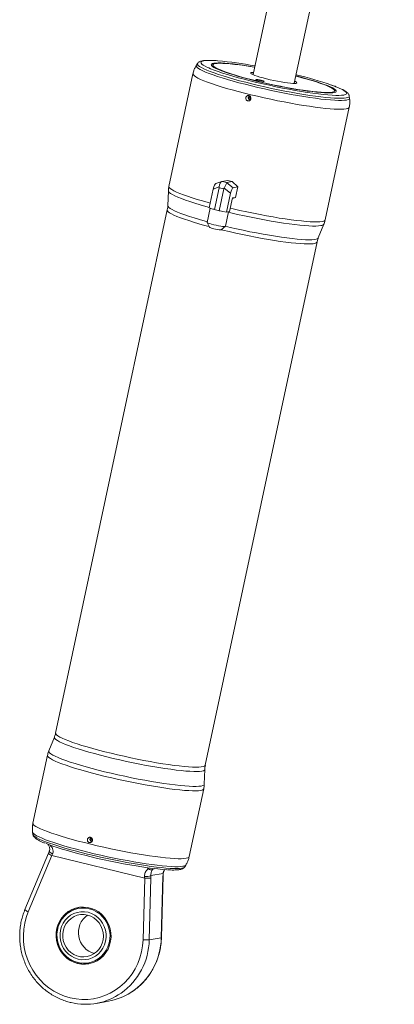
# Model space of a CAD drawing. Header units: millimetres. Extents: x 50 to 4179, y 50 to 2920.
# Tile 10 of 16: x 3181 to 3404, y 726 to 1310. Entities that reach past the tile are written whole.
import ezdxf

# ---------------------------------------------------------------- set-up
doc = ezdxf.new("R2010")
doc.units = ezdxf.units.MM
doc.header["$LTSCALE"] = 5
doc.linetypes.add('SLD-Solido', pattern=[0])

msp = doc.modelspace()

# ---------------------------------------------------------------- linework, layer by layer
at = {"color": 7, "linetype": 'SLD-Solido', "lineweight": 15}
for p, q in [((3379.131, 1556.226), (3319.582, 1277.676)), ((3344.029, 1272.45), (3403.578, 1550.999)), ((3286.595, 1284.206), (3285.92, 1283.134)), ((3296.058, 1283.767), (3295.469, 1283.391)), ((3283.891, 1278.145), (3269.595, 1211.276)), ((3319.169, 1277.822), (3319.146, 1277.786)), ((3319.582, 1277.676), (3319.593, 1277.574)), ((3343.977, 1272.361), (3344.029, 1272.45)), ((3344.471, 1272.372), (3344.465, 1272.414)), ((3317.703, 1264.927), (3316.954, 1264.087)), ((3317.64, 1264.21), (3316.954, 1264.087)), ((3316.954, 1264.087), (3317.288, 1262.983)), ((3317.975, 1263.105), (3317.288, 1262.983)), ((3317.288, 1262.983), (3318.113, 1262.781)), ((3317.989, 1264.6), (3317.64, 1264.21)), ((3317.64, 1264.21), (3317.975, 1263.105)), ((3317.975, 1263.105), (3318.251, 1263.038)), ((3368.37, 1267.806), (3367.987, 1268.39)), ((3376.797, 1264.952), (3376.802, 1264.921)), ((3376.979, 1263.667), (3376.802, 1264.921)), ((3362.496, 1191.415), (3376.792, 1258.285)), ((3299.547, 1210.917), (3295.968, 1209.71)), ((3299.49, 1210.455), (3296.72, 1197.494)), ((3300.994, 1214.134), (3297.448, 1212.939)), ((3302.257, 1209.778), (3299.49, 1210.455)), ((3301.26, 1214.198), (3304.511, 1214.777)), ((3301.26, 1214.198), (3304.027, 1213.522)), ((3306.295, 1207.186), (3302.409, 1210.217)), ((3303.941, 1213.459), (3307.827, 1210.428)), ((3304.027, 1213.522), (3307.278, 1214.101)), ((3307.278, 1214.101), (3304.511, 1214.777)), ((3307.278, 1214.101), (3310.575, 1210.917)), ((3307.827, 1210.428), (3310.575, 1210.917)), ((3309.255, 1204.743), (3310.575, 1210.917)), ((3269.265, 1208.597), (3268.955, 1199.764)), ((3295.968, 1209.71), (3293.578, 1198.531)), ((3302.257, 1209.778), (3299.487, 1196.817)), ((3306.295, 1207.186), (3303.905, 1196.007)), ((3307.38, 1204.41), (3305.65, 1196.317)), ((3309.255, 1204.743), (3307.322, 1204.138)), ((3307.38, 1204.41), (3309.255, 1204.743)), ((3294.13, 1198.349), (3292.327, 1189.916)), ((3293.578, 1198.531), (3295.191, 1197.999)), ((3268.649, 1197.28), (3202.244, 886.664)), ((3295.191, 1197.999), (3296.257, 1197.646)), ((3296.257, 1197.646), (3296.72, 1197.494)), ((3296.72, 1197.494), (3297.363, 1197.336)), ((3297.363, 1197.336), (3298.843, 1196.974)), ((3298.843, 1196.974), (3299.487, 1196.817)), ((3300.138, 1196.698), (3299.487, 1196.817)), ((3301.637, 1196.423), (3300.138, 1196.698)), ((3303.905, 1196.007), (3301.637, 1196.423)), ((3303.194, 1187.592), (3305.036, 1196.208)), ((3303.905, 1196.007), (3304.561, 1196.124)), ((3304.561, 1196.124), (3304.994, 1196.201)), ((3304.994, 1196.201), (3305.65, 1196.317)), ((3292.335, 1189.863), (3293.698, 1186.966)), ((3300.737, 1185.461), (3303.165, 1187.548)), ((3358.373, 1180.648), (3361.703, 1188.835)), ((3291.233, 867.64), (3357.638, 1178.256)), ((3201.508, 884.272), (3198.179, 876.085)), ((3197.386, 873.505), (3188.772, 833.215)), ((3290.617, 856.324), (3290.927, 865.156)), ((3281.673, 813.354), (3290.286, 853.645)), ((3188.585, 827.833), (3188.762, 826.578)), ((3188.762, 826.578), (3188.767, 826.552)), ((3223.564, 824.575), (3222.814, 823.736)), ((3223.849, 824.248), (3223.501, 823.858)), ((3223.501, 823.858), (3222.814, 823.736)), ((3222.814, 823.736), (3223.148, 822.631)), ((3223.835, 822.753), (3223.148, 822.631)), ((3223.148, 822.631), (3223.973, 822.429)), ((3223.501, 823.858), (3223.835, 822.753)), ((3223.835, 822.753), (3224.111, 822.686)), ((3198.004, 815.351), (3184.03, 781.91)), ((3199.947, 814.048), (3185.973, 780.607)), ((3255.204, 800.54), (3199.947, 814.048)), ((3256.955, 806.775), (3257.662, 806.166)), ((3278.969, 807.294), (3279.644, 808.366)), ((3266.124, 803.354), (3258.925, 802.072)), ((3265.052, 765.219), (3266.055, 801.831)), ((3265.168, 765.264), (3266.17, 801.876)), ((3254.201, 763.928), (3255.204, 800.54)), ((3258.911, 800.56), (3257.909, 763.947)), ((3265.052, 765.219), (3257.909, 763.947)), ((3226.475, 726.26), (3233.618, 727.532))]:
    msp.add_line(p, q, dxfattribs=at)
at = {"color": 8, "linetype": 'SLD-Solido', "lineweight": 15, "flags": 128}
for points in [[(3285.922, 1283.136), (3285.841, 1282.941), (3285.924, 1282.471), (3286.352, 1281.931), (3287.124, 1281.323), (3288.232, 1280.654), (3289.669, 1279.929), (3291.424, 1279.152), (3293.483, 1278.33), (3295.83, 1277.469), (3298.449, 1276.575), (3301.318, 1275.656), (3304.416, 1274.718), (3307.72, 1273.768), (3311.204, 1272.814), (3314.842, 1271.864), (3318.605, 1270.923), (3322.467, 1270), (3326.396, 1269.101), (3330.363, 1268.233), (3334.339, 1267.403), (3338.292, 1266.617), (3342.192, 1265.881), (3346.011, 1265.201), (3349.718, 1264.582), (3353.286, 1264.029), (3356.688, 1263.545), (3359.897, 1263.135), (3362.889, 1262.802), (3365.642, 1262.547), (3368.134, 1262.374), (3370.347, 1262.283), (3372.263, 1262.275), (3373.868, 1262.351), (3375.151, 1262.509), (3376.1, 1262.748), (3376.709, 1263.067), (3376.974, 1263.463), (3376.979, 1263.669)], [(3376.802, 1264.921), (3376.796, 1264.719), (3376.534, 1264.327), (3375.931, 1264.011), (3374.99, 1263.774), (3373.72, 1263.617), (3372.13, 1263.543), (3370.231, 1263.55), (3368.039, 1263.64), (3365.57, 1263.812), (3362.844, 1264.064), (3359.879, 1264.395), (3356.7, 1264.801), (3353.33, 1265.28), (3349.796, 1265.828), (3346.123, 1266.442), (3342.34, 1267.115), (3338.476, 1267.844), (3334.56, 1268.622), (3330.622, 1269.445), (3326.692, 1270.304), (3322.799, 1271.195), (3318.974, 1272.109), (3315.246, 1273.041), (3311.642, 1273.983), (3308.191, 1274.928), (3304.918, 1275.869), (3301.849, 1276.798), (3299.007, 1277.709), (3296.413, 1278.594), (3294.087, 1279.447), (3292.047, 1280.261), (3290.309, 1281.031), (3288.885, 1281.75), (3287.787, 1282.413), (3287.023, 1283.014), (3286.599, 1283.55), (3286.517, 1284.015), (3286.595, 1284.206)], [(3290.361, 1285.809), (3289.437, 1285.574), (3288.856, 1285.259), (3288.622, 1284.866), (3288.737, 1284.4), (3289.199, 1283.862), (3290.005, 1283.259), (3291.149, 1282.595), (3292.621, 1281.874), (3293.277, 1281.581)], [(3374.934, 1257.314), (3373.647, 1257.154), (3372.039, 1257.077), (3370.123, 1257.082), (3367.912, 1257.169), (3365.423, 1257.338), (3362.674, 1257.588), (3359.686, 1257.917), (3356.481, 1258.321), (3353.082, 1258.799), (3349.515, 1259.347), (3345.806, 1259.96), (3341.982, 1260.634), (3338.072, 1261.365), (3334.105, 1262.146), (3330.11, 1262.972), (3326.117, 1263.837), (3322.155, 1264.734), (3318.253, 1265.658), (3314.441, 1266.6), (3310.747, 1267.554), (3307.198, 1268.513), (3303.82, 1269.469), (3300.639, 1270.417), (3297.677, 1271.348), (3294.958, 1272.256), (3292.5, 1273.134), (3290.322, 1273.975), (3288.441, 1274.774), (3286.87, 1275.525), (3285.621, 1276.221), (3284.703, 1276.858), (3284.123, 1277.431), (3283.885, 1277.936), (3283.891, 1278.145)], [(3370.385, 1265.257), (3370.659, 1265.261), (3372.241, 1265.331), (3373.499, 1265.484), (3374.423, 1265.719), (3375.004, 1266.034), (3375.238, 1266.427), (3375.123, 1266.893), (3374.661, 1267.43), (3373.855, 1268.034), (3372.711, 1268.698), (3371.239, 1269.419), (3369.45, 1270.189), (3367.36, 1271.004), (3366.195, 1271.429)], [(3376.792, 1258.285), (3376.788, 1258.269), (3376.51, 1257.873), (3375.891, 1257.554), (3374.934, 1257.314)], [(3269.595, 1211.276), (3269.589, 1211.066), (3269.827, 1210.562), (3270.407, 1209.989), (3271.325, 1209.352), (3272.575, 1208.655), (3274.146, 1207.905), (3276.027, 1207.106), (3278.204, 1206.264), (3280.662, 1205.386), (3283.382, 1204.478), (3286.343, 1203.547), (3289.525, 1202.6), (3292.902, 1201.643), (3294.169, 1201.296)], [(3293.634, 1198.791), (3291.473, 1199.388), (3288.121, 1200.351), (3284.978, 1201.303), (3282.067, 1202.235), (3279.411, 1203.142), (3277.029, 1204.016), (3274.94, 1204.85), (3273.16, 1205.638), (3271.702, 1206.374), (3270.577, 1207.053), (3269.795, 1207.669), (3269.36, 1208.217), (3269.265, 1208.596)], [(3268.955, 1199.764), (3269.062, 1199.369), (3269.51, 1198.826), (3270.304, 1198.217), (3271.438, 1197.546), (3272.902, 1196.818), (3274.685, 1196.039), (3276.774, 1195.216), (3279.151, 1194.353), (3281.799, 1193.459), (3284.696, 1192.541), (3287.82, 1191.605), (3291.146, 1190.658), (3292.411, 1190.31)], [(3293.511, 1187.364), (3290.717, 1188.124), (3287.408, 1189.066), (3284.299, 1189.998), (3281.416, 1190.912), (3278.782, 1191.801), (3276.416, 1192.659), (3274.338, 1193.479), (3272.564, 1194.254), (3271.107, 1194.978), (3269.979, 1195.646), (3269.189, 1196.252), (3268.743, 1196.792), (3268.645, 1197.261), (3268.648, 1197.28)], [(3359.883, 1187.965), (3358.582, 1187.804), (3356.953, 1187.728), (3355.009, 1187.736), (3352.764, 1187.828), (3350.236, 1188.004), (3347.443, 1188.262), (3344.408, 1188.6), (3341.152, 1189.016), (3337.701, 1189.507), (3334.081, 1190.069), (3330.32, 1190.697), (3326.446, 1191.387), (3322.488, 1192.133), (3318.478, 1192.93), (3314.445, 1193.772), (3310.42, 1194.652), (3306.434, 1195.564), (3304.972, 1195.909)], [(3306.07, 1198.283), (3307.859, 1197.865), (3311.821, 1196.967), (3315.814, 1196.103), (3319.809, 1195.276), (3323.776, 1194.495), (3327.686, 1193.765), (3331.51, 1193.09), (3335.219, 1192.477), (3338.786, 1191.93), (3342.185, 1191.452), (3345.391, 1191.047), (3348.379, 1190.719), (3351.128, 1190.469), (3353.617, 1190.3), (3355.827, 1190.212), (3357.744, 1190.207), (3359.351, 1190.285), (3360.638, 1190.444)], [(3303.182, 1187.566), (3305.937, 1186.919), (3309.86, 1186.032), (3313.814, 1185.178), (3317.767, 1184.365), (3321.687, 1183.598), (3325.546, 1182.884), (3329.311, 1182.228), (3332.954, 1181.634), (3336.446, 1181.109), (3339.76, 1180.656), (3342.87, 1180.278), (3345.751, 1179.978), (3348.382, 1179.76), (3350.741, 1179.623), (3352.81, 1179.571), (3354.573, 1179.602), (3356.016, 1179.717), (3357.127, 1179.915), (3357.898, 1180.194), (3358.324, 1180.552), (3358.373, 1180.648)], [(3360.638, 1190.444), (3361.595, 1190.684), (3362.215, 1191.003), (3362.492, 1191.399), (3362.496, 1191.415)], [(3357.638, 1178.256), (3357.56, 1178.069), (3357.137, 1177.712), (3356.369, 1177.435), (3355.263, 1177.238), (3353.828, 1177.123), (3352.074, 1177.092), (3350.015, 1177.145), (3347.668, 1177.28), (3345.05, 1177.498), (3342.183, 1177.796), (3339.089, 1178.172), (3335.791, 1178.623), (3332.316, 1179.146), (3328.692, 1179.736), (3324.945, 1180.389), (3321.106, 1181.1), (3317.205, 1181.863), (3313.272, 1182.672), (3309.338, 1183.521), (3305.434, 1184.403), (3301.59, 1185.312), (3300.79, 1185.506)], [(3289.126, 864.126), (3287.848, 863.969), (3286.244, 863.896), (3284.326, 863.907), (3282.11, 864.001), (3279.612, 864.179), (3276.854, 864.438), (3273.855, 864.777), (3270.64, 865.193), (3267.233, 865.683), (3263.662, 866.243), (3259.955, 866.868), (3256.139, 867.554), (3252.246, 868.296), (3248.305, 869.086), (3244.348, 869.921), (3240.406, 870.791), (3236.508, 871.692), (3232.687, 872.616), (3228.971, 873.556), (3225.39, 874.503), (3221.972, 875.452), (3218.744, 876.394), (3215.73, 877.323), (3212.955, 878.23), (3210.44, 879.109), (3208.205, 879.953), (3206.267, 880.755), (3204.642, 881.509), (3203.342, 882.209), (3202.377, 882.85), (3201.756, 883.426), (3201.482, 883.934), (3201.508, 884.272)], [(3202.244, 886.664), (3202.24, 886.645), (3202.339, 886.176), (3202.785, 885.636), (3203.575, 885.03), (3204.703, 884.362), (3206.159, 883.638), (3207.934, 882.863), (3210.012, 882.043), (3212.377, 881.185), (3215.012, 880.296), (3217.895, 879.382), (3221.003, 878.45), (3224.313, 877.508), (3227.798, 876.564), (3231.432, 875.624), (3235.186, 874.696), (3239.029, 873.787), (3242.934, 872.905), (3246.868, 872.056), (3250.801, 871.247), (3254.702, 870.484), (3258.541, 869.773), (3262.287, 869.12), (3265.912, 868.53), (3269.387, 868.007), (3272.684, 867.556), (3275.779, 867.18), (3278.646, 866.882), (3281.263, 866.664), (3283.611, 866.529), (3285.669, 866.476), (3287.423, 866.507), (3288.859, 866.622), (3289.965, 866.819), (3290.732, 867.096), (3291.156, 867.453), (3291.233, 867.64)], [(3288.429, 852.674), (3287.142, 852.514), (3285.534, 852.437), (3283.618, 852.442), (3281.407, 852.529), (3278.918, 852.698), (3276.169, 852.948), (3273.181, 853.277), (3269.976, 853.681), (3266.577, 854.159), (3263.01, 854.707), (3259.3, 855.32), (3255.477, 855.994), (3251.567, 856.725), (3247.6, 857.506), (3243.605, 858.332), (3239.611, 859.197), (3235.649, 860.094), (3231.748, 861.018), (3227.936, 861.96), (3224.242, 862.914), (3220.693, 863.873), (3217.315, 864.829), (3214.134, 865.777), (3211.172, 866.708), (3208.452, 867.616), (3205.995, 868.494), (3203.817, 869.335), (3201.936, 870.134), (3200.365, 870.885), (3199.116, 871.581), (3198.198, 872.218), (3197.617, 872.791), (3197.379, 873.296), (3197.386, 873.505)], [(3198.179, 876.085), (3198.149, 875.988), (3198.233, 875.511), (3198.668, 874.962), (3199.45, 874.346), (3200.575, 873.668), (3202.033, 872.931), (3203.813, 872.143), (3205.902, 871.309), (3208.284, 870.436), (3210.94, 869.529), (3213.851, 868.596), (3216.994, 867.645), (3220.346, 866.681), (3223.88, 865.714), (3227.571, 864.749), (3231.389, 863.795), (3235.307, 862.858), (3239.293, 861.946), (3243.318, 861.066), (3247.351, 860.224), (3251.361, 859.426), (3255.319, 858.68), (3259.193, 857.99), (3262.954, 857.362), (3266.574, 856.801), (3270.025, 856.31), (3273.281, 855.894), (3276.316, 855.555), (3279.109, 855.297), (3281.637, 855.122), (3283.882, 855.029), (3285.826, 855.021), (3287.455, 855.098), (3288.756, 855.258), (3289.719, 855.501), (3290.337, 855.824), (3290.605, 856.226), (3290.617, 856.324)], [(3290.927, 865.156), (3290.919, 865.08), (3290.668, 864.684), (3290.069, 864.365), (3289.126, 864.126)], [(3290.286, 853.645), (3290.283, 853.629), (3290.005, 853.233), (3289.385, 852.914), (3288.429, 852.674)], [(3188.772, 833.215), (3188.766, 833.005), (3189.004, 832.501), (3189.584, 831.928), (3190.502, 831.291), (3191.752, 830.594), (3193.323, 829.844), (3195.204, 829.045), (3197.381, 828.203), (3199.839, 827.325), (3202.559, 826.417), (3205.52, 825.486), (3208.702, 824.539), (3212.079, 823.582), (3215.628, 822.623), (3219.323, 821.669), (3223.135, 820.727), (3227.036, 819.804), (3230.998, 818.907), (3234.991, 818.042), (3238.986, 817.215), (3242.953, 816.434), (3246.863, 815.704), (3250.687, 815.029), (3254.396, 814.416), (3257.963, 813.869), (3261.362, 813.391), (3264.568, 812.986), (3267.556, 812.658), (3270.305, 812.408), (3272.794, 812.239), (3275.004, 812.151), (3276.921, 812.147), (3278.528, 812.224), (3279.815, 812.383)], [(3277.9, 807.604), (3276.618, 807.446), (3275.012, 807.371), (3273.096, 807.378), (3270.883, 807.469), (3268.391, 807.643), (3265.638, 807.897), (3262.646, 808.231), (3259.437, 808.641), (3256.035, 809.124), (3252.467, 809.678), (3248.76, 810.297), (3244.941, 810.977), (3241.041, 811.713), (3237.088, 812.498), (3233.112, 813.328), (3229.145, 814.196), (3225.216, 815.095), (3221.354, 816.018), (3217.591, 816.959), (3213.953, 817.91), (3210.469, 818.864), (3207.165, 819.813), (3204.067, 820.751), (3201.198, 821.67), (3198.58, 822.564), (3196.232, 823.425), (3194.173, 824.247), (3192.418, 825.024), (3190.981, 825.75), (3189.873, 826.419), (3189.101, 827.026), (3188.673, 827.567), (3188.585, 827.83)], [(3188.767, 826.552), (3188.85, 826.315), (3189.274, 825.779), (3190.038, 825.178), (3191.136, 824.515), (3192.56, 823.796), (3194.298, 823.026), (3196.338, 822.212), (3198.664, 821.359), (3201.257, 820.474), (3204.1, 819.563), (3207.169, 818.634), (3210.442, 817.693), (3213.893, 816.748), (3217.497, 815.806), (3221.225, 814.874), (3225.05, 813.96), (3228.943, 813.069), (3232.873, 812.21), (3236.811, 811.387), (3240.727, 810.609), (3244.591, 809.88), (3248.374, 809.207), (3252.047, 808.593), (3255.581, 808.045), (3258.951, 807.566), (3262.13, 807.16), (3265.094, 806.829), (3267.821, 806.577), (3270.29, 806.406), (3272.482, 806.315), (3274.381, 806.308), (3275.971, 806.382), (3277.241, 806.539)], [(3198.516, 816.635), (3198.506, 816.507), (3198.589, 816.301), (3198.78, 816.066), (3199.072, 815.812), (3199.454, 815.548), (3199.91, 815.285), (3200.422, 815.034)], [(3279.815, 812.383), (3280.772, 812.623), (3281.392, 812.943), (3281.669, 813.338), (3281.673, 813.354)], [(3266.055, 801.831), (3266.16, 801.862), (3266.17, 801.876)], [(3266.124, 803.354), (3266.227, 803.306), (3266.235, 803.288)], [(3265.052, 765.219), (3265.158, 765.25), (3265.168, 765.264)]]:
    msp.add_lwpolyline(points, dxfattribs=at)
at = {"color": 7, "linetype": 'SLD-Solido', "lineweight": 15, "flags": 128}
for points in [[(3293.277, 1281.581), (3294.41, 1281.104), (3296.5, 1280.289), (3298.876, 1279.437), (3301.518, 1278.555), (3304.405, 1277.649), (3307.514, 1276.727), (3310.819, 1275.796), (3314.294, 1274.864), (3317.911, 1273.939), (3321.641, 1273.027), (3325.454, 1272.136), (3329.319, 1271.274), (3333.205, 1270.446), (3337.081, 1269.661), (3340.915, 1268.924), (3344.677, 1268.241), (3348.336, 1267.617), (3351.864, 1267.058), (3355.23, 1266.569), (3358.409, 1266.152), (3361.375, 1265.812), (3364.104, 1265.551), (3366.574, 1265.371), (3368.765, 1265.274), (3370.385, 1265.257)], [(3296.256, 1284.367), (3295.415, 1284.147), (3294.915, 1283.848), (3294.76, 1283.472), (3294.953, 1283.023), (3295.49, 1282.505), (3296.368, 1281.923), (3297.578, 1281.282), (3299.109, 1280.589), (3300.946, 1279.849), (3303.073, 1279.071), (3305.468, 1278.26), (3308.111, 1277.425), (3310.977, 1276.574), (3314.038, 1275.713), (3317.266, 1274.852), (3320.631, 1273.999), (3324.101, 1273.161), (3327.645, 1272.346), (3331.228, 1271.562), (3334.818, 1270.816), (3338.381, 1270.115), (3341.884, 1269.466), (3345.294, 1268.875), (3348.579, 1268.346), (3351.709, 1267.886), (3354.654, 1267.499), (3357.387, 1267.187), (3359.882, 1266.954), (3362.116, 1266.803), (3364.069, 1266.734), (3365.721, 1266.748), (3367.058, 1266.846), (3368.067, 1267.026), (3368.738, 1267.286), (3369.066, 1267.624), (3369.047, 1268.037), (3368.681, 1268.521), (3367.973, 1269.072), (3366.928, 1269.684), (3365.556, 1270.351), (3363.87, 1271.069), (3361.886, 1271.828), (3359.622, 1272.624), (3357.1, 1273.448), (3354.342, 1274.292), (3351.376, 1275.149), (3348.227, 1276.011), (3344.971, 1276.857)], [(3344.947, 1276.744), (3345.451, 1276.615), (3348.677, 1275.765), (3351.741, 1274.913), (3354.615, 1274.069), (3357.269, 1273.24), (3359.68, 1272.434), (3361.824, 1271.659), (3363.68, 1270.922), (3365.23, 1270.231), (3366.459, 1269.592), (3367.356, 1269.011), (3367.911, 1268.494), (3368.12, 1268.046), (3367.981, 1267.671), (3367.494, 1267.373), (3366.665, 1267.155), (3365.502, 1267.019), (3364.015, 1266.965), (3362.219, 1266.995), (3360.131, 1267.109), (3357.772, 1267.305), (3355.164, 1267.581), (3352.332, 1267.934), (3349.303, 1268.362), (3346.108, 1268.861), (3342.775, 1269.424), (3339.339, 1270.047), (3335.831, 1270.725), (3332.285, 1271.45), (3328.736, 1272.215), (3325.218, 1273.013), (3321.764, 1273.837), (3318.409, 1274.678), (3315.183, 1275.528), (3312.119, 1276.379), (3309.246, 1277.224), (3306.591, 1278.053), (3304.18, 1278.859), (3302.036, 1279.634), (3300.18, 1280.371), (3298.63, 1281.062), (3297.401, 1281.701), (3296.504, 1282.282), (3295.949, 1282.799), (3295.74, 1283.247), (3295.879, 1283.622), (3296.366, 1283.92), (3297.195, 1284.138), (3297.195, 1284.138)], [(3320.524, 1282.084), (3320.257, 1282.13), (3316.906, 1282.691), (3313.695, 1283.186), (3310.654, 1283.61), (3307.811, 1283.96), (3305.194, 1284.232), (3302.827, 1284.425), (3300.731, 1284.535), (3298.926, 1284.562), (3297.43, 1284.506), (3296.256, 1284.367)], [(3297.195, 1284.138), (3298.358, 1284.274), (3299.845, 1284.328), (3301.641, 1284.298), (3303.729, 1284.184), (3306.088, 1283.988), (3308.697, 1283.712), (3311.528, 1283.359), (3314.557, 1282.931), (3317.752, 1282.432), (3320.5, 1281.971)], [(3319.85, 1278.932), (3319.139, 1278.904), (3318.52, 1278.794), (3318.248, 1278.602), (3318.331, 1278.334), (3318.766, 1277.996), (3319.542, 1277.597), (3320.638, 1277.148), (3322.027, 1276.66), (3323.673, 1276.146), (3325.532, 1275.618), (3327.557, 1275.092), (3329.696, 1274.579), (3331.892, 1274.095), (3334.089, 1273.65), (3336.231, 1273.258), (3338.26, 1272.927), (3340.126, 1272.666), (3341.78, 1272.483), (3343.179, 1272.382), (3344.286, 1272.365), (3345.073, 1272.434), (3345.073, 1272.434)], [(3319.658, 1278.035), (3319.401, 1277.972), (3319.152, 1277.788), (3319.151, 1277.784)], [(3326.034, 1273.605), (3326.119, 1273.696), (3325.833, 1273.86), (3325.22, 1274.072), (3324.374, 1274.301), (3323.424, 1274.512), (3322.514, 1274.671), (3321.782, 1274.756), (3321.341, 1274.753), (3321.256, 1274.662), (3321.542, 1274.498), (3322.155, 1274.286), (3323.001, 1274.057), (3323.951, 1273.846), (3324.861, 1273.687), (3325.593, 1273.602), (3326.034, 1273.605)], [(3344.466, 1272.372), (3344.363, 1272.597), (3344.106, 1272.808)], [(3345.073, 1272.434), (3345.52, 1272.585), (3345.615, 1272.816), (3345.355, 1273.12), (3344.748, 1273.489), (3344.297, 1273.705)], [(3292.327, 1189.916), (3292.327, 1189.915), (3292.48, 1189.723), (3292.993, 1189.464), (3293.831, 1189.156), (3294.936, 1188.822), (3296.234, 1188.482), (3297.636, 1188.162), (3299.047, 1187.881), (3300.37, 1187.66), (3301.515, 1187.514), (3302.404, 1187.452), (3302.977, 1187.479), (3303.194, 1187.592)], [(3300.737, 1185.461), (3300.615, 1185.417), (3300.142, 1185.403), (3299.384, 1185.471), (3298.414, 1185.615), (3297.328, 1185.821), (3296.232, 1186.069), (3295.233, 1186.334), (3294.429, 1186.59), (3293.898, 1186.812), (3293.698, 1186.966)], [(3268.421, 805.57), (3268.278, 805.578), (3265.808, 805.758), (3263.079, 806.019), (3260.113, 806.359), (3256.934, 806.775), (3253.568, 807.265), (3250.04, 807.824), (3246.381, 808.447), (3242.619, 809.13), (3238.785, 809.867), (3234.909, 810.653), (3231.023, 811.48), (3227.158, 812.343), (3223.345, 813.233), (3219.615, 814.145), (3215.998, 815.071), (3212.523, 816.003), (3209.218, 816.933), (3206.109, 817.855), (3203.222, 818.761), (3200.58, 819.644), (3198.204, 820.496), (3196.586, 821.12)], [(3215.314, 749.941), (3217.676, 749.549), (3220.062, 749.518), (3222.423, 749.848), (3224.707, 750.532), (3226.866, 751.555), (3228.855, 752.897), (3230.63, 754.528), (3232.154, 756.413), (3233.394, 758.512), (3234.325, 760.781), (3234.925, 763.171), (3235.183, 765.632), (3235.093, 768.11), (3234.656, 770.553), (3233.883, 772.909), (3232.789, 775.128), (3231.397, 777.162), (3229.739, 778.968), (3227.848, 780.508), (3225.766, 781.748), (3223.536, 782.663), (3221.206, 783.233), (3218.826, 783.445), (3216.446, 783.295), (3214.117, 782.787), (3211.89, 781.931), (3209.81, 780.745), (3207.923, 779.255), (3206.269, 777.492), (3204.883, 775.495), (3203.795, 773.305), (3203.028, 770.969), (3202.597, 768.537), (3202.513, 766.061), (3202.777, 763.594), (3203.384, 761.188), (3204.32, 758.895), (3205.566, 756.762), (3207.095, 754.837), (3208.874, 753.16), (3210.866, 751.766), (3213.028, 750.685), (3215.314, 749.941)], [(3185.973, 780.607), (3184.754, 777.242), (3183.858, 773.765), (3183.294, 770.208), (3183.068, 766.607), (3183.182, 762.995), (3183.635, 759.407), (3184.422, 755.878), (3185.536, 752.44), (3186.967, 749.127), (3188.7, 745.97), (3190.719, 743), (3193.005, 740.244), (3195.536, 737.73), (3198.288, 735.482), (3201.234, 733.52), (3204.347, 731.863), (3207.596, 730.528), (3210.95, 729.528), (3214.378, 728.87), (3217.847, 728.563), (3221.324, 728.609), (3224.774, 729.007), (3228.166, 729.753), (3231.468, 730.842), (3234.646, 732.261), (3237.672, 733.998), (3240.515, 736.036), (3243.15, 738.355), (3245.55, 740.934), (3247.694, 743.747), (3249.559, 746.769), (3251.13, 749.969), (3252.389, 753.317), (3253.327, 756.782), (3253.933, 760.33), (3254.201, 763.928)], [(3222.233, 782.428), (3219.952, 782.807), (3217.646, 782.837), (3215.365, 782.519), (3213.158, 781.858), (3211.072, 780.869), (3209.151, 779.573), (3207.436, 777.997), (3205.963, 776.176), (3204.765, 774.147), (3203.866, 771.955), (3203.286, 769.646), (3203.036, 767.268), (3203.124, 764.874), (3203.545, 762.513), (3204.293, 760.237), (3205.35, 758.093), (3206.694, 756.128), (3208.296, 754.383), (3210.123, 752.895), (3212.135, 751.697), (3214.29, 750.813), (3216.541, 750.262), (3218.841, 750.057), (3221.14, 750.202), (3223.39, 750.693), (3225.542, 751.52), (3227.551, 752.666), (3229.375, 754.106), (3230.973, 755.809), (3232.312, 757.739), (3233.363, 759.855), (3234.105, 762.111), (3234.521, 764.461), (3234.602, 766.853), (3234.346, 769.237), (3233.76, 771.562), (3232.856, 773.778), (3231.652, 775.838), (3230.175, 777.698), (3228.456, 779.319), (3226.531, 780.665), (3224.442, 781.709), (3222.233, 782.428)], [(3221.541, 780.302), (3219.407, 780.644), (3217.252, 780.635), (3215.13, 780.277), (3213.092, 779.577), (3211.19, 778.553), (3209.469, 777.23), (3207.973, 775.641), (3206.737, 773.825), (3205.793, 771.827), (3205.164, 769.696), (3204.865, 767.483), (3204.903, 765.245), (3205.278, 763.035), (3205.98, 760.909), (3206.992, 758.918), (3208.29, 757.112), (3209.84, 755.535), (3211.606, 754.226), (3213.543, 753.217), (3215.604, 752.534), (3217.738, 752.192), (3219.893, 752.2), (3222.015, 752.559), (3224.053, 753.258), (3225.955, 754.282), (3227.676, 755.605), (3229.172, 757.194), (3230.408, 759.01), (3231.352, 761.008), (3231.981, 763.14), (3232.28, 765.352), (3232.242, 767.591), (3231.867, 769.8), (3231.165, 771.927), (3230.153, 773.917), (3228.855, 775.723), (3227.305, 777.3), (3225.539, 778.609), (3223.602, 779.618), (3221.541, 780.302)], [(3221.191, 778.666), (3219.154, 778.978), (3217.101, 778.93), (3215.09, 778.521), (3213.179, 777.764), (3211.423, 776.68), (3209.873, 775.302), (3208.573, 773.668), (3207.561, 771.825), (3206.866, 769.827), (3206.507, 767.73), (3206.496, 765.596), (3206.831, 763.485), (3207.505, 761.459), (3208.497, 759.576), (3209.779, 757.889), (3211.314, 756.448), (3213.058, 755.293), (3214.96, 754.459), (3216.967, 753.968), (3219.019, 753.836), (3221.059, 754.066), (3223.027, 754.651), (3224.867, 755.574), (3226.526, 756.81), (3227.956, 758.321), (3229.116, 760.066), (3229.973, 761.994), (3230.502, 764.048), (3230.687, 766.171), (3230.525, 768.301), (3230.018, 770.377), (3229.182, 772.339), (3228.041, 774.131), (3226.627, 775.7), (3224.982, 777.003), (3223.152, 778.001), (3221.191, 778.666)]]:
    msp.add_lwpolyline(points, dxfattribs=at)
at = {"color": 8, "linetype": 'SLD-Solido', "lineweight": 15}
for centre, radius, start, end in [((3294.613, 1247.437), 38.606, 83.912865, 96.324207), ((3359.911, 1190.244), 2.279, 269.300734, 321.815373), ((3201.21, 818.034), 4.182, 219.920728, 252.421082), ((3277.208, 808.97), 2.431, 270.787994, 316.420232), ((3277.866, 810.059), 2.456, 270.799225, 316.379489), ((3187.233, 784.586), 4.174, 219.878985, 252.438925), ((3218.243, 764.726), 39.674, 305.225166, 358.874624), ((3225.449, 765.982), 39.611, 302.876104, 358.896711)]:
    msp.add_arc(centre, radius, start, end, dxfattribs=at)
at = {"color": 7, "linetype": 'SLD-Solido', "lineweight": 15}
for centre, radius, start, end in [((3278.77, 1060.827), 225.881, 79.308973, 84.936305), ((3291.565, 1054.176), 229.714, 71.04155, 76.517825), ((3318.093, 1263.832), 1.319, 116.343415, 263.677831), ((3301.428, 1215.088), 18.192, 249.950491, 253.485791), ((3308.964, 1241.581), 45.741, 255.30803, 257.217481), ((3309.132, 1241.517), 45.713, 258.652773, 260.562994), ((3304.594, 1197.191), 1.068, 268.208129, 291.98181), ((3223.953, 823.48), 1.319, 116.343415, 263.677831), ((3256.077, 810.591), 8.983, 264.012247, 288.482411), ((3256.914, 827.526), 27.04, 266.373153, 274.235677), ((3219.023, 767.198), 16.312, 100.655848, 168.703509), ((3228.539, 768.192), 12.778, 124.989076, 255.200863), ((3219.494, 766.494), 16.921, 166.679909, 278.403561), ((3255.912, 790.913), 27.04, 266.373153, 274.235677), ((3219.981, 762.741), 37.05, 256.669565, 304.800512), ((3227.102, 764.036), 37.081, 280.121885, 302.363382)]:
    msp.add_arc(centre, radius, start, end, dxfattribs=at)
for centre, major_axis, ratio, start_param, end_param in [((3296.912, 1208.888), (0.692, 4.065), 0.2622785, 0.1402638, 1.4120465), ((3294.536, 1212.091), (4.795, -2.13), 0.6868859, 0.1435761, 0.2699163), ((3301.42, 1210.408), (-0.161, 3.776), 0.4955188, 0.096504, 1.4146201), ((3294.536, 1212.091), (6.799, 2.111), 0.0180809, 0.1431021, 0.2694422), ((3309.227, 1208.5), (6.984, -1.205), 0.5140099, 2.9948173, 3.1211574), ((3302.343, 1210.183), (1.635, 3.375), 0.0119943, 4.7283014, 6.0464175), ((3309.227, 1208.5), (5.266, -4.989), 0.1138575, 3.057684, 3.1840242), ((3307.238, 1206.364), (0.692, 4.065), 0.2622785, 0.0939304, 1.4120465), ((3197.749, 813.657), (3.962, 7.254), 0.21378, 4.8822243, 5.0184255), ((3253.006, 800.148), (-0.229, 8.27), 0.2671097, 4.7523143, 4.8885155), ((3255.889, 800.021), (0.486, 11.189), 0.2679919, 4.7721305, 4.9083317), ((3269.077, 802.369), (0.486, 11.189), 0.2679919, 1.4943367, 1.6305379)]:
    msp.add_ellipse(centre, major_axis=major_axis, ratio=ratio, start_param=start_param, end_param=end_param, dxfattribs=at)
for points, knots in [([(3298.285, 1285.887), (3297.524, 1285.938), (3295.978, 1286.041), (3293.951, 1286.101), (3292.13, 1286.086), (3290.693, 1286.001), (3289.92, 1285.883), (3289.594, 1285.834)], [0, 0, 0, 0, 0.204332, 0.4146024, 0.6269295, 0.8429622, 1, 1, 1, 1]), ([(3285.96, 1283.179), (3285.931, 1283.139), (3285.499, 1282.543), (3284.882, 1281.235), (3284.209, 1279.585), (3284.005, 1278.52), (3283.931, 1278.138)], [0, 0, 0, 0, 0.02709344, 0.4069798, 0.78773822, 1, 1, 1, 1]), ([(3289.594, 1285.834), (3289.378, 1285.79), (3288.802, 1285.676), (3288.059, 1285.436), (3287.339, 1285.008), (3286.852, 1284.631), (3286.68, 1284.304), (3286.647, 1284.241)], [0, 0, 0, 0, 0.19892068, 0.53102099, 0.75488814, 0.95250922, 1, 1, 1, 1]), ([(3376.775, 1265.035), (3376.713, 1265.27), (3376.578, 1265.783), (3376.163, 1266.388), (3375.592, 1267.001), (3374.76, 1267.64), (3373.617, 1268.334), (3372.153, 1269.078), (3370.419, 1269.848), (3368.524, 1270.614), (3367.104, 1271.128), (3366.457, 1271.363)], [0, 0, 0, 0, 0.0609886, 0.1327075, 0.2207201, 0.3411161, 0.4799265, 0.6117841, 0.750973, 0.886493, 1, 1, 1, 1]), ([(3317.134, 1265.158), (3317.299, 1265.099), (3317.63, 1264.982), (3318.024, 1264.605), (3318.284, 1264.127), (3318.376, 1263.587), (3318.29, 1263.049), (3318.036, 1262.573), (3317.641, 1262.213), (3317.153, 1262.01), (3316.626, 1261.986), (3316.12, 1262.145), (3315.693, 1262.468), (3315.392, 1262.92), (3315.25, 1263.448), (3315.282, 1263.993), (3315.484, 1264.494), (3315.834, 1264.895), (3316.293, 1265.148), (3316.748, 1265.226), (3317.026, 1265.177), (3317.134, 1265.158)], [0, 0, 0, 0, 0.053668, 0.1073352, 0.1610216, 0.2147204, 0.2683985, 0.322055, 0.3757227, 0.429417, 0.4831117, 0.53678, 0.5904363, 0.6441138, 0.6978125, 0.7514994, 0.8051599, 0.8588205, 0.9125077, 0.9662064, 1, 1, 1, 1]), ([(3376.786, 1258.284), (3376.793, 1258.307), (3377.004, 1259.035), (3377.118, 1260.511), (3377.168, 1262.308), (3376.998, 1263.348), (3376.941, 1263.694)], [0, 0, 0, 0, 0.0130575, 0.4169344, 0.8062824, 1, 1, 1, 1]), ([(3269.635, 1211.266), (3269.549, 1210.916), (3269.331, 1210.032), (3269.306, 1209.121), (3269.292, 1208.572)], [0, 0, 0, 0, 0.3966444, 1, 1, 1, 1]), ([(3268.92, 1199.737), (3268.918, 1199.433), (3268.915, 1198.609), (3268.731, 1197.797), (3268.615, 1197.284)], [0, 0, 0, 0, 0.3686359, 1, 1, 1, 1]), ([(3361.675, 1188.834), (3361.744, 1188.984), (3362.123, 1189.799), (3362.324, 1190.683), (3362.488, 1191.404)], [0, 0, 0, 0, 0.1836766, 1, 1, 1, 1]), ([(3357.675, 1178.252), (3357.717, 1178.5), (3357.853, 1179.32), (3358.168, 1180.089), (3358.387, 1180.624)], [0, 0, 0, 0, 0.3032866, 1, 1, 1, 1]), ([(3202.21, 886.665), (3202.178, 886.465), (3202.047, 885.647), (3201.736, 884.877), (3201.502, 884.295)], [0, 0, 0, 0, 0.243759, 1, 1, 1, 1]), ([(3198.214, 876.1), (3198.013, 875.617), (3197.663, 874.776), (3197.497, 873.881), (3197.426, 873.498)], [0, 0, 0, 0, 0.57342967, 1, 1, 1, 1]), ([(3290.962, 865.177), (3290.966, 865.533), (3290.974, 866.361), (3291.163, 867.175), (3291.271, 867.638)], [0, 0, 0, 0, 0.43074607, 1, 1, 1, 1]), ([(3290.281, 853.644), (3290.288, 853.667), (3290.499, 854.395), (3290.607, 855.312), (3290.595, 856.193), (3290.593, 856.341)], [0, 0, 0, 0, 0.0261758, 0.835812, 1, 1, 1, 1]), ([(3188.812, 833.205), (3188.728, 832.854), (3188.475, 831.8), (3188.413, 830.017), (3188.443, 828.539), (3188.593, 827.814), (3188.603, 827.766)], [0, 0, 0, 0, 0.1968489, 0.5914023, 0.9725254, 1, 1, 1, 1]), ([(3188.784, 826.479), (3188.848, 826.239), (3188.984, 825.721), (3189.401, 825.111), (3189.972, 824.499), (3190.804, 823.86), (3191.944, 823.166), (3193.421, 822.42), (3194.802, 821.793), (3195.815, 821.392), (3196.13, 821.268)], [0, 0, 0, 0, 0.0764464, 0.1644583, 0.2724654, 0.4202126, 0.5905576, 0.7523703, 0.9231798, 1, 1, 1, 1]), ([(3222.994, 824.806), (3223.159, 824.747), (3223.49, 824.63), (3223.885, 824.253), (3224.145, 823.775), (3224.237, 823.235), (3224.151, 822.697), (3223.896, 822.221), (3223.502, 821.862), (3223.013, 821.658), (3222.486, 821.635), (3221.981, 821.793), (3221.554, 822.117), (3221.252, 822.568), (3221.11, 823.096), (3221.142, 823.642), (3221.344, 824.143), (3221.694, 824.544), (3222.153, 824.797), (3222.609, 824.874), (3222.887, 824.825), (3222.994, 824.806)], [0, 0, 0, 0, 0.053668, 0.1073352, 0.1610216, 0.2147204, 0.2683985, 0.322055, 0.3757227, 0.429417, 0.4831117, 0.53678, 0.5904363, 0.6441138, 0.6978125, 0.7514994, 0.8051599, 0.8588205, 0.9125077, 0.9662064, 1, 1, 1, 1]), ([(3197.719, 820.41), (3197.87, 820.23), (3198.247, 819.778), (3198.609, 818.945), (3198.77, 818.004), (3198.731, 817.225), (3198.548, 816.785), (3198.491, 816.646)], [0, 0, 0, 0, 0.1850899, 0.4630865, 0.7069265, 0.9076948, 1, 1, 1, 1]), ([(3198.519, 816.642), (3198.478, 816.535), (3198.315, 816.109), (3198.137, 815.676), (3198.004, 815.351)], [0, 0, 0, 0, 0.2498585, 1, 1, 1, 1]), ([(3279.609, 808.376), (3279.813, 808.689), (3280.392, 809.582), (3281.123, 811.246), (3281.481, 812.631), (3281.665, 813.343)], [0, 0, 0, 0, 0.2084142, 0.5930263, 1, 1, 1, 1]), ([(3275.97, 805.666), (3276.185, 805.709), (3276.762, 805.824), (3277.505, 806.063), (3278.225, 806.492), (3278.71, 806.866), (3278.88, 807.19), (3278.912, 807.25)], [0, 0, 0, 0, 0.1993497, 0.5321664, 0.7565164, 0.9545637, 1, 1, 1, 1]), ([(3255.14, 801.658), (3255.138, 802.106), (3255.134, 802.678), (3255.367, 803.707), (3255.921, 804.906), (3256.831, 805.745), (3257.484, 806.076), (3257.662, 806.166)], [0, 0, 0, 0, 0.1916932, 0.2448957, 0.4923424, 0.8613596, 1, 1, 1, 1]), ([(3257.662, 806.166), (3257.945, 805.91), (3258.405, 805.495), (3259.186, 805.371), (3259.609, 805.56), (3259.809, 805.649)], [0, 0, 0, 0, 0.4581581, 0.7440884, 1, 1, 1, 1]), ([(3259.809, 805.649), (3259.627, 805.349), (3259.315, 804.833), (3259.001, 803.629), (3258.913, 802.67), (3258.923, 802.169), (3258.925, 802.072)], [0, 0, 0, 0, 0.42046843, 0.72141027, 0.94623657, 1, 1, 1, 1]), ([(3259.809, 805.649), (3260.103, 805.819), (3260.556, 806.08), (3260.981, 806.213), (3261.13, 806.259)], [0, 0, 0, 0, 0.6492807, 1, 1, 1, 1]), ([(3266.17, 801.876), (3266.174, 801.994), (3266.188, 802.465), (3266.215, 802.936), (3266.235, 803.289)], [0, 0, 0, 0, 0.2501076, 1, 1, 1, 1]), ([(3266.262, 803.283), (3266.282, 803.531), (3266.33, 804.141), (3266.669, 804.967), (3267.023, 805.451), (3267.184, 805.672)], [0, 0, 0, 0, 0.2721322, 0.6686494, 1, 1, 1, 1]), ([(3268.827, 805.518), (3269.058, 805.503), (3270.065, 805.438), (3271.605, 805.401), (3273.437, 805.412), (3274.871, 805.499), (3275.644, 805.617), (3275.97, 805.666)], [0, 0, 0, 0, 0.07317809, 0.31810844, 0.56543445, 0.81707683, 1, 1, 1, 1]), ([(3184.03, 781.91), (3183.791, 781.316), (3183.117, 779.634), (3182.228, 776.77), (3181.46, 773.314), (3180.997, 769.795), (3180.837, 766.243), (3180.982, 762.685), (3181.433, 759.151), (3182.184, 755.668), (3183.23, 752.263), (3184.563, 748.964), (3186.173, 745.797), (3188.046, 742.787), (3190.169, 739.958), (3192.523, 737.332), (3195.091, 734.931), (3197.851, 732.773), (3200.783, 730.876), (3203.861, 729.249), (3207.066, 727.934), (3209.577, 727.091), (3211.03, 726.79), (3211.358, 726.723)], [0, 0, 0, 0, 0.0274823, 0.0778637, 0.1282652, 0.1786809, 0.2291089, 0.2795471, 0.329993, 0.3804444, 0.4308985, 0.4813522, 0.5318031, 0.5822485, 0.6326857, 0.6831123, 0.7335257, 0.7839238, 0.8343046, 0.8846666, 0.9350089, 0.9853314, 1, 1, 1, 1]), ([(3247.025, 732.751), (3247.075, 732.78), (3248.12, 733.38), (3250.012, 734.802), (3252.66, 737.02), (3255.085, 739.506), (3257.291, 742.199), (3259.252, 745.091), (3260.957, 748.154), (3262.39, 751.366), (3263.542, 754.702), (3264.396, 758.135), (3264.978, 761.663), (3265.104, 764.055), (3265.168, 765.264)], [0, 0, 0, 0, 0.0045791, 0.0947355, 0.1849157, 0.2751242, 0.3653644, 0.4556381, 0.545946, 0.6362873, 0.7266606, 0.8170636, 0.9074931, 1, 1, 1, 1])]:
    msp.add_open_spline(points, degree=3, knots=knots, dxfattribs=at)
at = {"color": 8, "linetype": 'SLD-Solido', "lineweight": 15}
for points, knots in [([(3198.749, 820.327), (3198.844, 820.246), (3199.527, 819.657), (3200.396, 818.474), (3200.839, 816.776), (3200.689, 815.668), (3200.473, 815.156), (3200.422, 815.034)], [0, 0, 0, 0, 0.0639715, 0.4649304, 0.7337958, 0.9366277, 1, 1, 1, 1]), ([(3266.124, 803.354), (3266.205, 803.799), (3266.297, 804.306), (3266.65, 805.088), (3266.902, 805.405), (3267.119, 805.677)], [0, 0, 0, 0, 0.4985682, 0.5688963, 1, 1, 1, 1])]:
    msp.add_open_spline(points, degree=3, knots=knots, dxfattribs=at)

doc.saveas('drawing.dxf')
